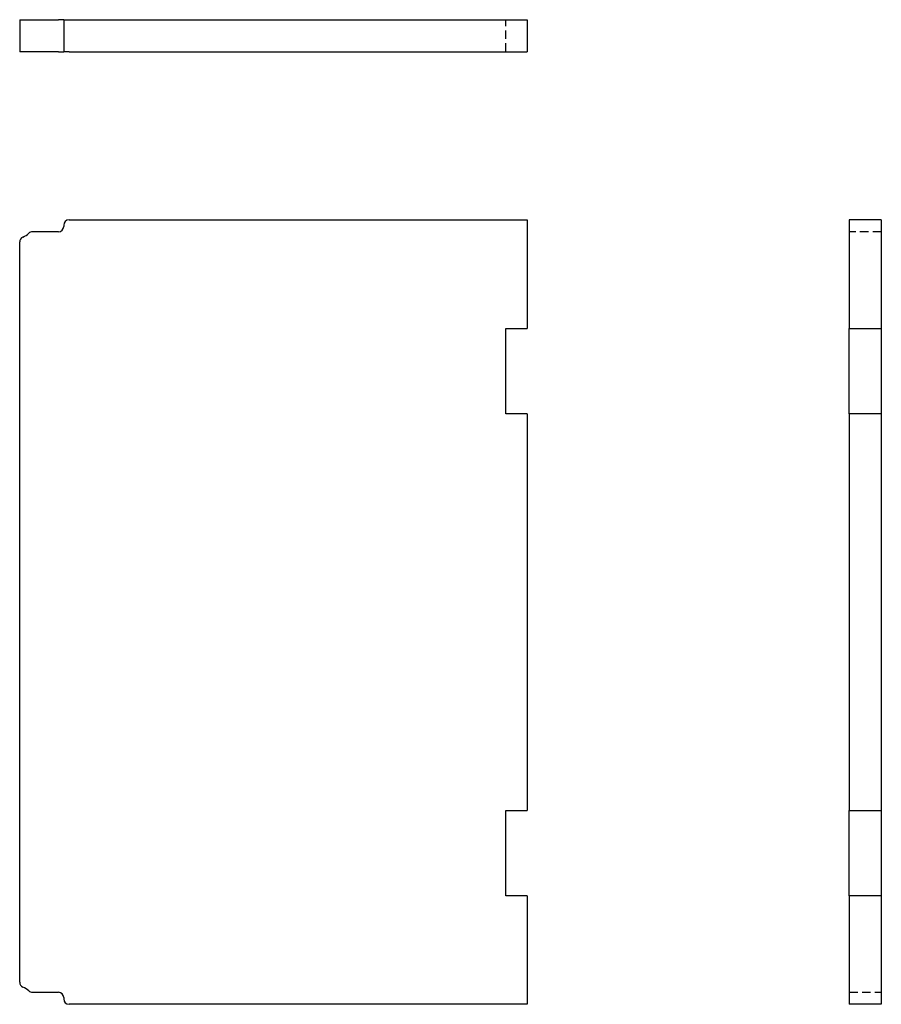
# Model space of a CAD drawing. Header units: inches. Extents: x 8 to 120, y 4 to 59.
# Tile 1 of 2: x 8 to 29, y 4 to 27. Entities that reach past the tile are written whole.
import ezdxf

# ---------------------------------------------------------------- set-up
doc = ezdxf.new("R2010")
doc.units = ezdxf.units.IN
doc.header["$MEASUREMENT"] = 0
doc.linetypes.add('DASHED_SPACE', pattern=[0.2067, 0.1654, -0.0413])
doc.layers.add('Hidden Edges(ANSI)', color=7, linetype='DASHED_SPACE', lineweight=25)
doc.layers.add('Visible Edges(ANSI)', color=7, linetype='Continuous', lineweight=25)

msp = doc.modelspace()

# ---------------------------------------------------------------- linework, layer by layer
at = {"layer": 'Hidden Edges(ANSI)', "ltscale": 1.209482}
for p, q in [((19.741, 26.685), (19.741, 27.435)), ((28.543, 22.463), (27.793, 22.463)), ((27.793, 4.631), (28.543, 4.631))]:
    msp.add_line(p, q, dxfattribs=at)
at = {"layer": 'Visible Edges(ANSI)'}
for p, q in [((8.347, 27.435), (8.422, 27.435)), ((8.347, 27.435), (8.347, 26.685)), ((8.422, 27.435), (8.561, 27.435)), ((8.561, 27.435), (8.646, 27.435)), ((8.646, 27.435), (9.253, 27.435)), ((9.378, 27.435), (9.253, 27.435)), ((9.378, 27.435), (9.503, 27.435)), ((9.378, 27.435), (9.378, 26.685)), ((9.503, 27.435), (20.241, 27.435)), ((20.241, 27.435), (20.241, 26.685)), ((8.422, 26.685), (8.347, 26.685)), ((8.561, 26.685), (8.422, 26.685)), ((8.646, 26.685), (8.561, 26.685)), ((9.253, 26.685), (8.646, 26.685)), ((9.253, 26.685), (9.378, 26.685)), ((9.503, 26.685), (9.378, 26.685)), ((9.503, 26.685), (20.241, 26.685)), ((9.503, 22.744), (20.241, 22.744)), ((20.241, 22.744), (20.241, 20.198)), ((27.793, 22.744), (27.793, 20.198)), ((28.543, 22.744), (27.793, 22.744)), ((28.543, 22.744), (28.543, 20.198)), ((9.253, 22.463), (8.646, 22.463)), ((9.378, 22.619), (9.378, 22.588)), ((8.347, 4.87), (8.347, 22.224)), ((19.741, 18.198), (19.741, 20.198)), ((19.741, 20.198), (20.241, 20.198)), ((27.793, 18.198), (27.793, 20.198)), ((27.793, 20.198), (28.543, 20.198)), ((28.543, 20.198), (28.543, 18.198)), ((20.241, 18.198), (19.741, 18.198)), ((20.241, 18.198), (20.241, 8.895)), ((27.793, 18.198), (27.793, 8.895)), ((28.543, 18.198), (27.793, 18.198)), ((28.543, 18.198), (28.543, 8.895)), ((19.741, 6.895), (19.741, 8.895)), ((19.741, 8.895), (20.241, 8.895)), ((27.793, 6.895), (27.793, 8.895)), ((27.793, 8.895), (28.543, 8.895)), ((28.543, 8.895), (28.543, 6.895)), ((20.241, 6.895), (19.741, 6.895)), ((20.241, 6.895), (20.241, 4.35)), ((27.793, 6.895), (27.793, 4.35)), ((28.543, 6.895), (27.793, 6.895)), ((28.543, 6.895), (28.543, 4.35)), ((8.646, 4.631), (9.253, 4.631)), ((9.378, 4.506), (9.378, 4.475)), ((20.241, 4.35), (9.503, 4.35)), ((28.543, 4.35), (27.793, 4.35))]:
    msp.add_line(p, q, dxfattribs=at)
for centre, radius, start, end in [((9.503, 22.619), 0.125, 90, 180), ((8.222, 22.797), 0.5, 293.5782, 312.7435), ((8.646, 22.338), 0.125, 90, 132.7435), ((9.253, 22.588), 0.125, 270, 0), ((8.472, 22.224), 0.125, 113.5782, 180), ((8.472, 4.87), 0.125, 180, 246.4218), ((8.222, 4.297), 0.5, 47.2565, 66.4218), ((8.646, 4.756), 0.125, 227.2565, 270), ((9.253, 4.506), 0.125, 0, 90), ((9.503, 4.475), 0.125, 180, 270)]:
    msp.add_arc(centre, radius, start, end, dxfattribs=at)

doc.saveas('drawing.dxf')
